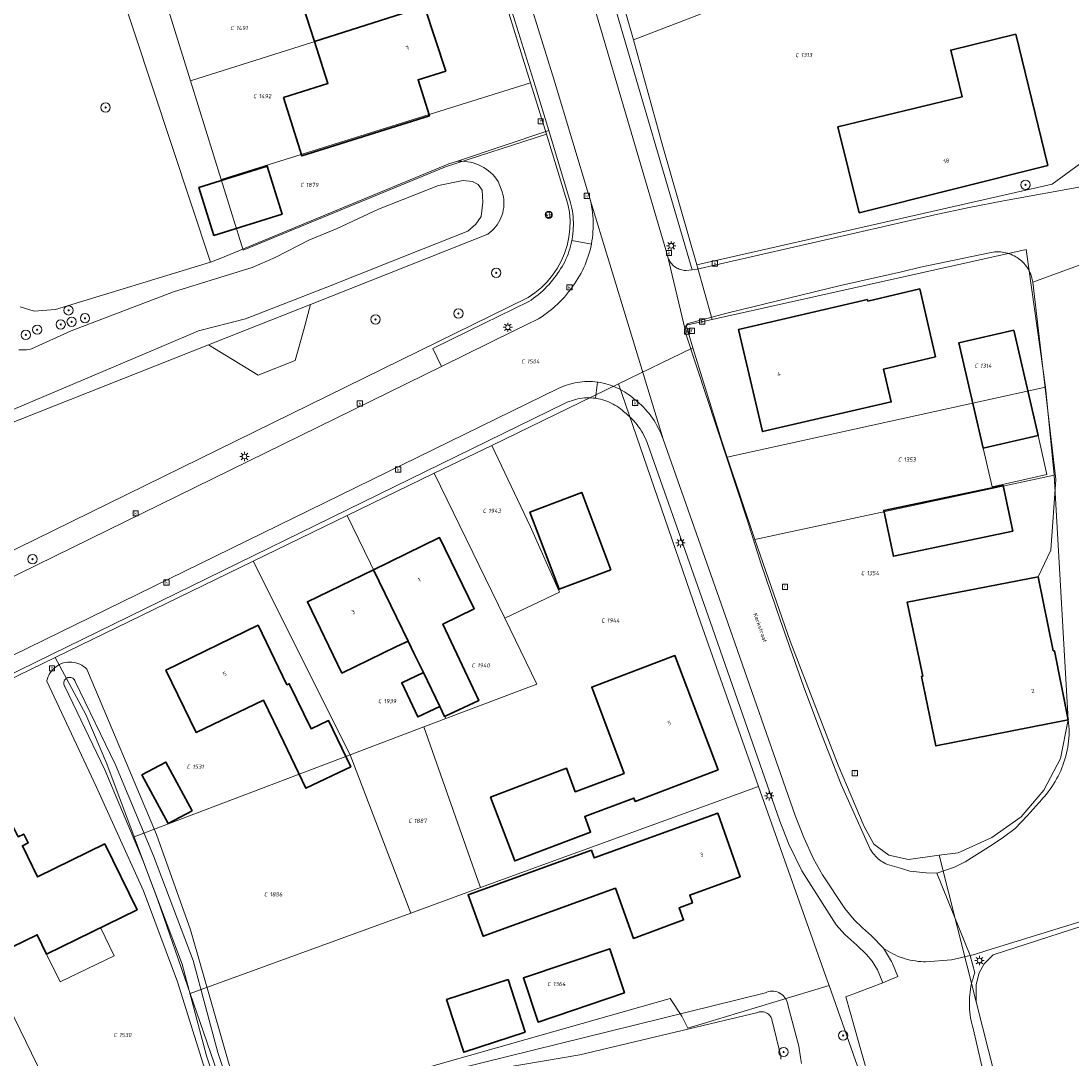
# Model space of a CAD drawing. Header units: metres. Extents: x 250001 to 257773, y 598992 to 609118.
# Tile 137 of 256: x 252924 to 253015, y 600437 to 600527. Entities that reach past the tile are written whole.
import ezdxf
from ezdxf.enums import TextEntityAlignment as Align
from ezdxf.lldxf.tags import DXFTag

# ---------------------------------------------------------------- set-up
doc = ezdxf.new("R2010")
doc.units = ezdxf.units.M
for name, color, linetype, lineweight in [('B-WE-GR-BOOM-S', 252, 'Continuous', 25), ('B-WE-GR-GROENVOORZIENING-GV', 252, 'Continuous', 18), ('B-WE-KG-GRENS_PERCEEL-G', 150, 'KG-PERCEEL', 18), ('B-WE-KG-GRENS_PERCEEL-S', 150, 'Continuous', 25), ('B-WE-KL-ET_LS_OV_LICHTMAST-S', 252, 'Continuous', 25), ('B-WE-OG-BEBOUWING-GV', 1, 'Continuous', 35), ('B-WE-OG-BEBOUWING-T18', 7, 'Continuous', 18), ('B-WE-OG-BEBOUWING_LUIFEL-GV', 1, 'Continuous', 18), ('B-WE-OG-BEBOUWING_OVERBOUWING-GV', 1, 'Continuous', 18), ('B-WE-OG-TERREIN_ERF-GV', 7, 'Continuous', 18), ('B-WE-OG-TOPOGRAFIE-T18', 2, 'Continuous', 18), ('B-WE-OG-WATER-GV', 252, 'Continuous', 18), ('B-WE-OG-WATER_SLOOT-GV', 252, 'Continuous', 18), ('B-WE-RI-GWA_KOLK-S', 252, 'Continuous', 25), ('B-WE-RI-GWA_RIOOLPUT-S', 252, 'Continuous', 25), ('B-WE-VH-VERHARDING_GESLOTEN-GV', 252, 'Continuous', 18), ('B-WE-VH-VERHARDING_OPEN-GV', 252, 'Continuous', 18), ('B-WE-VW-VERKEERSTEKEN_BORD-S', 252, 'Continuous', 25), ('B-WE-VW-VERKEERSTEKEN_DRAAGCONSTRUCTIE-S', 252, 'Continuous', 25), ('X-XX-AL-REFERENTIE-G', 7, 'Continuous', 18)]:
    doc.layers.add(name, color=color, linetype=linetype, lineweight=lineweight)
doc.styles.add('NLCS-ISO', font='NLCS-ISO.ttf')
doc.styles.add('NLCS-ISO-ANNOTATIEF-T18', font='NLCS-ISO.ttf', dxfattribs={"height": 1.8})
doc.styles.get("Standard").update_dxf_attribs({"font": 'NLCS-ISO.ttf'})
tags = doc.linetypes.add('KG-PERCEEL', pattern='A,5.5,-2,["P",Standard,S=1.8,R=0,X=-0.5,Y=-0.9],-2,5.5,-2,[5,NLCS.SHX,S=0.75,R=0,X=0,Y=0],-2', length=19).pattern_tags.tags
tags[6] = DXFTag(74, 10)

# ---------------------------------------------------------------- blocks, each defined once
blk = doc.blocks.new('SKG-PERCEELNUMMER-SO')
at = {"style": 'NLCS-ISO', "oblique": 10, "flags": 1}
blk.add_attdef('GEMEENTECODE', text='', height=1.8, dxfattribs=at).set_placement((0, 2.55), align=Align.MIDDLE_CENTER)
at = {"style": 'NLCS-ISO', "oblique": 10}
blk.add_attdef('SECTIE', text='', height=1.8, dxfattribs=at).set_placement((-0.5, 0), align=Align.MIDDLE_RIGHT)
blk.add_attdef('PERCEELNUMMER', text='', height=1.8, dxfattribs=at).set_placement((0.5, 0), align=Align.MIDDLE_LEFT)
blk = doc.blocks.new('BS2021-132-Xref-KAD-20210617')
at = {"layer": 'B-WE-KG-GRENS_PERCEEL-G', "flags": 128}
for points in [[(253012.439, 600538.694), (253007.127, 600536.632), (252995.037, 600532.008), (252983.157, 600527.386), (252976.968, 600525.01)], [(252973.763, 600535.986), (252974.044, 600535.117), (252976.333, 600527.297), (252976.968, 600525.01)], [(252936.331, 600529.796), (252938.906, 600521.488)], [(252938.906, 600521.488), (252965.461, 600529.893)], [(252968.123, 600521.305), (252965.461, 600529.893)], [(252976.968, 600525.01), (252979.514, 600515.851), (252982.411, 600505.658)], [(252941.543, 600512.991), (252938.906, 600521.488)], [(252968.123, 600521.305), (252941.543, 600512.991)], [(252968.123, 600521.305), (252969.491, 600516.892)], [(252941.543, 600512.991), (252943.425, 600506.926), (252960.821, 600514.088), (252969.491, 600516.892)], [(252969.491, 600516.892), (252971.35, 600510.894)], [(253012.97, 600512.607), (253016.488, 600515.193)], [(252982.411, 600505.658), (252996.698, 600508.904), (253012.97, 600512.607)], [(252971.35, 600510.894), (252971.47, 600510.187), (252971.523, 600509.472), (252971.507, 600508.755), (252971.423, 600508.042), (252971.272, 600507.341), (252971.054, 600506.658), (252970.772, 600505.998), (252970.429, 600505.369), (252970.027, 600504.775), (252969.571, 600504.221), (252969.063, 600503.714), (252968.51, 600503.258), (252967.916, 600502.856)], [(252983.742, 600500.975), (253010.728, 600506.986), (253012.394, 600495.163)], [(252982.411, 600505.658), (252983.742, 600500.975)], [(252906.734, 600472.837), (252967.916, 600502.856)], [(252983.742, 600500.975), (252981.495, 600500.474), (252982.088, 600498.552)], [(252975.679, 600495.442), (252982.088, 600498.552)], [(252982.088, 600498.552), (252984.562, 600490.53), (252985.025, 600489.157)], [(252964.795, 600490.158), (252975.679, 600495.442)], [(252982.728, 600474.974), (252975.679, 600495.442)], [(253012.394, 600495.163), (252985.025, 600489.157)], [(253012.394, 600495.163), (253013.135, 600487.589)], [(252959.859, 600487.762), (252964.795, 600490.158)], [(252964.795, 600490.158), (252968.129, 600483.161), (252970.632, 600477.545), (252965.91, 600475.315)], [(252985.025, 600489.157), (252987.413, 600482.076)], [(252952.377, 600484.13), (252959.859, 600487.762)], [(252965.91, 600475.315), (252959.859, 600487.762)], [(252987.413, 600482.076), (253013.135, 600487.589)], [(253003.255, 600454.939), (253004.881, 600455.157), (253007.776, 600456.459), (253010.305, 600458.258), (253012.256, 600460.536), (253013.669, 600463.26), (253014.35, 600466.59), (253013.135, 600487.589)], [(252944.297, 600480.207), (252952.377, 600484.13)], [(252952.377, 600484.13), (252960.846, 600466.686)], [(252987.413, 600482.076), (252990.459, 600473.336), (252994.582, 600462.682), (252996.815, 600457.421), (252997.644, 600455.905), (252998.914, 600454.96), (253000.624, 600454.587), (253003.255, 600454.939)], [(252927.28, 600471.946), (252944.297, 600480.207)], [(252944.297, 600480.207), (252952.626, 600463.572)], [(252968.665, 600469.647), (252965.91, 600475.315)], [(252987.727, 600460.857), (252987.386, 600461.821), (252982.728, 600474.974)], [(252912.241, 600464.645), (252927.28, 600471.946)], [(252929.924, 600467.029), (252927.28, 600471.946)], [(252968.665, 600469.647), (252960.846, 600466.686)], [(252929.924, 600467.029), (252931.703, 600462.804), (252934.06, 600456.539)], [(252958.967, 600465.974), (252952.626, 600463.572)], [(252960.846, 600466.686), (252958.967, 600465.974)], [(252963.838, 600452.161), (252963.49, 600453.117), (252958.967, 600465.974)], [(252912.241, 600464.645), (252929.254, 600429.702)], [(252952.626, 600463.572), (252934.06, 600456.539)], [(252952.626, 600463.572), (252957.842, 600449.978)], [(252963.838, 600452.161), (252987.727, 600460.857)], [(252993.784, 600443.753), (252993.654, 600444.121), (252987.727, 600460.857)], [(252934.06, 600456.539), (252936.096, 600451.089), (252938.876, 600443.075)], [(253006.444, 600442.355), (253003.255, 600454.939)], [(252957.842, 600449.978), (252963.838, 600452.161)], [(253023.144, 600451.314), (253007.88, 600446.397), (253007.128, 600445.63), (253006.683, 600444.829), (253006.441, 600443.848), (253006.444, 600442.355)], [(252938.876, 600443.075), (252957.842, 600449.978)], [(252942.718, 600432), (252980.14, 600442.63), (252981.135, 600441.122), (252981.654, 600440.085), (252993.784, 600443.753)], [(252955.198, 600373.329), (252989.92, 600384.101), (252992.191, 600384.943), (252994.603, 600386.188), (252996.068, 600388.096), (252997.034, 600390.421), (252999.838, 600402.723), (252998.321, 600430.874), (252993.784, 600443.753)], [(252938.876, 600443.075), (252941.785, 600434.688)], [(253006.444, 600442.355), (253010.165, 600427.671)]]:
    blk.add_lwpolyline(points, dxfattribs=at)
at = {"layer": 'B-WE-KG-GRENS_PERCEEL-S', "xscale": 0.2, "yscale": 0.2, "zscale": 0.2}
for p, values in [((252942.73, 600526.014), {'PERCEELNUMMER': '1491', 'SECTIE': 'C'}), ((252991.27, 600523.692), {'PERCEELNUMMER': '1313', 'SECTIE': 'C'}), ((252944.678, 600520.169), {'PERCEELNUMMER': '1492', 'SECTIE': 'C'}), ((252948.724, 600512.537), {'PERCEELNUMMER': '1879', 'SECTIE': 'C'}), ((252967.739, 600497.378), {'PERCEELNUMMER': '1504', 'SECTIE': 'C'}), ((253006.677, 600496.995), {'PERCEELNUMMER': '1314', 'SECTIE': 'C'}), ((253000.097, 600488.94), {'PERCEELNUMMER': '1353', 'SECTIE': 'C'}), ((252964.41, 600484.539), {'PERCEELNUMMER': '1943', 'SECTIE': 'C'}), ((252996.921, 600479.184), {'PERCEELNUMMER': '1354', 'SECTIE': 'C'}), ((252974.6, 600475.117), {'PERCEELNUMMER': '1944', 'SECTIE': 'C'}), ((252963.46, 600471.259), {'PERCEELNUMMER': '1940', 'SECTIE': 'C'}), ((252955.414, 600468.188), {'PERCEELNUMMER': '1939', 'SECTIE': 'C'}), ((252938.974, 600462.553), {'PERCEELNUMMER': '1531', 'SECTIE': 'C'}), ((252958.019, 600457.904), {'PERCEELNUMMER': '1887', 'SECTIE': 'C'}), ((252945.611, 600451.585), {'PERCEELNUMMER': '1886', 'SECTIE': 'C'}), ((252969.968, 600443.888), {'PERCEELNUMMER': '1364', 'SECTIE': 'C'}), ((252932.681, 600439.504), {'PERCEELNUMMER': '1530', 'SECTIE': 'C'})]:
    blk.add_blockref('SKG-PERCEELNUMMER-SO', p, dxfattribs=at).add_auto_attribs(values)
blk = doc.blocks.new('SIE-WEG_VERKEERSBORD-SO')
at = {"color": 0, "linetype": 'ByBlock', "lineweight": 18}
blk.add_lwpolyline([(-1.125, -1.125), (1.125, -1.125), (1.125, 1.125), (-1.125, 1.125)], close=True, dxfattribs=at)
at = {"color": 0, "linetype": 'ByBlock', "lineweight": 18, "style": 'NLCS-ISO'}
blk.add_text('vb', height=1.5, dxfattribs=at).set_placement((0, 0), align=Align.MIDDLE_CENTER)
blk = doc.blocks.new('SKL-ET_OV_LICHTMAST-SO')
at = {"color": 0, "linetype": 'ByBlock', "lineweight": 18}
for points in [[(-1.25, 0), (-2, 0)], [(-1.41, 1.41), (-0.88, 0.88)], [(0, 2), (0, 1.25)], [(0.88, 0.88), (1.41, 1.41)], [(2, 0), (1.25, 0)], [(-1.41, -1.41), (-0.88, -0.88)], [(0, -1.25), (0, -2)], [(0.88, -0.88), (1.41, -1.41)]]:
    blk.add_lwpolyline(points, dxfattribs=at)
blk.add_circle((0, 0), 1, dxfattribs=at)
blk = doc.blocks.new('SIE-WEG_PAAL_VERKEERSBORD-SO')
at = {"color": 0, "linetype": 'ByBlock', "lineweight": 18}
blk.add_circle((0, 0), 1.5, dxfattribs=at)
at = {"color": 0, "linetype": 'ByBlock', "lineweight": 18, "style": 'NLCS-ISO'}
blk.add_text('vb', height=1.5, dxfattribs=at).set_placement((0, 0.13), align=Align.MIDDLE_CENTER)
blk = doc.blocks.new('SRI-KOLK-SO')
at = {"color": 0, "linetype": 'ByBlock', "lineweight": 18}
blk.add_lwpolyline([(-1.125, -1.125), (1.125, -1.125), (1.125, 1.125), (-1.125, 1.125)], close=True, dxfattribs=at)
at = {"color": 0, "linetype": 'ByBlock', "lineweight": 18, "style": 'NLCS-ISO'}
blk.add_text('k', height=1.5, dxfattribs=at).set_placement((0, 0), align=Align.MIDDLE_CENTER)
blk = doc.blocks.new('SRI-PUT_INSPECTIEPUT_RIOOLPUT-SO')
at = {"color": 0, "linetype": 'ByBlock', "lineweight": 18}
blk.add_lwpolyline([(-1.12, -1.12), (1.12, -1.12), (1.12, 1.12), (-1.12, 1.12)], close=True, dxfattribs=at)
at = {"color": 0, "linetype": 'ByBlock', "lineweight": 18, "style": 'NLCS-ISO'}
blk.add_text('r', height=1.5, dxfattribs=at).set_placement((0, 0.28), align=Align.MIDDLE_CENTER)
blk = doc.blocks.new('SGR-BOOM_01-SO')
at = {"linetype": 'ByBlock', "lineweight": 18}
h = blk.add_hatch(color=0, dxfattribs=at)
h.dxf.hatch_style = 1
edge = h.paths.add_edge_path()
edge.add_arc((0, 0), 0.25, 0, 360)
at = {"color": 0, "linetype": 'ByBlock', "lineweight": 18}
for radius in [2, 0.25]:
    blk.add_circle((0, 0), radius, dxfattribs=at)
blk = doc.blocks.new('BS2021-132-Xref-BGT-GRIJS-20210617-aangepast')
at = {"layer": 'B-WE-GR-GROENVOORZIENING-GV', "flags": 128}
for points in [[(252921.14, 600477.67), (252960.475, 600496.946), (252959.727, 600498.472), (252962.841, 600500), (252967.993, 600502.528), (252968.177, 600502.648), (252968.388, 600502.793), (252968.593, 600502.945), (252968.794, 600503.104), (252968.99, 600503.268), (252969.181, 600503.439), (252969.366, 600503.616), (252969.545, 600503.798), (252969.719, 600503.986), (252969.887, 600504.179), (252970.049, 600504.377), (252970.204, 600504.58), (252970.353, 600504.788), (252970.448, 600504.916), (252970.586, 600505.113), (252970.717, 600505.314), (252970.841, 600505.519), (252970.958, 600505.728), (252971.069, 600505.941), (252971.172, 600506.158), (252971.267, 600506.378), (252971.356, 600506.601), (252971.437, 600506.827), (252971.51, 600507.055), (252971.576, 600507.286), (252971.634, 600507.518), (252971.684, 600507.753), (252971.704, 600507.865), (252971.742, 600508.105), (252971.772, 600508.346), (252971.794, 600508.589), (252971.808, 600508.832), (252971.814, 600509.075), (252971.812, 600509.319), (252971.802, 600509.562), (252971.784, 600509.804), (252971.758, 600510.046), (252971.724, 600510.288), (252971.682, 600510.527), (252971.633, 600510.766), (252971.575, 600511.002), (252969.694, 600517.208), (252961.767, 600514.556), (252961.977, 600514.571), (252962.225, 600514.573), (252962.472, 600514.56), (252962.718, 600514.53), (252962.961, 600514.485), (252963.201, 600514.424), (252963.437, 600514.348), (252963.667, 600514.257), (252963.891, 600514.151), (252964.107, 600514.031), (252964.315, 600513.897), (252964.514, 600513.75), (252964.704, 600513.591), (252964.882, 600513.419), (252965.049, 600513.237), (252965.205, 600513.044), (252965.347, 600512.841), (252965.7, 600511.942), (252965.759, 600511.725), (252965.804, 600511.5), (252965.833, 600511.273), (252965.846, 600511.045), (252965.843, 600510.816), (252965.824, 600510.589), (252965.79, 600510.362), (252965.739, 600510.139), (252965.673, 600509.92), (252965.592, 600509.706), (252965.496, 600509.499), (252965.386, 600509.298), (252965.262, 600509.106), (252965.126, 600508.923), (252964.976, 600508.75), (252964.815, 600508.587), (252964.643, 600508.437), (252964.46, 600508.298), (252949.233, 600502.271), (252948.613, 600500), (252947.916, 600497.448), (252944.718, 600496.182), (252940.456, 600498.797), (252921.259, 600491.199)], [(252924.263, 600502.074), (252925.462, 600501.701), (252927.299, 600501.822), (252940.616, 600505.901), (252930.672, 600535.913), (252930.145, 600535.752), (252926.79, 600546.739), (252926.215, 600548.622), (252909.39, 600543.12)]]:
    blk.add_lwpolyline(points, dxfattribs=at)
blk.add_lwpolyline([(252948.613, 600500), (252949.233, 600502.271), (252943.495, 600500), (252940.456, 600498.797), (252944.718, 600496.182), (252947.916, 600497.448)], close=True, dxfattribs=at)
at = {"layer": 'B-WE-OG-BEBOUWING-GV', "flags": 128}
for points in [[(252957.18, 600533.43), (252955.741, 600532.963), (252954.815, 600535.817), (252951.326, 600534.679), (252946.876, 600533.23), (252944.528, 600532.465), (252945.5, 600529.44), (252947.85, 600530.19), (252949.558, 600524.86), (252959.022, 600527.855)], [(252960.85, 600522.32), (252959.022, 600527.855), (252949.558, 600524.86), (252950.714, 600521.254), (252946.909, 600520.034), (252948.482, 600515.026), (252959.444, 600518.47), (252958.47, 600521.57)], [(253012.579, 600514.209), (253009.839, 600525.476), (253004.25, 600524.118), (253005.222, 600520.116), (252994.549, 600517.52), (252996.39, 600510.14)], [(252946.786, 600510.032), (252945.5, 600514.151), (252939.627, 600512.318), (252940.913, 600508.199)], [(253002.94, 600497.76), (253001.589, 600503.599), (252997.109, 600502.56), (252997.079, 600502.68), (252986.019, 600500.119), (252988.07, 600491.339), (252999.13, 600493.9), (252998.48, 600496.719)], [(253009.656, 600500.05), (253004.939, 600498.958), (253007.032, 600489.921), (253011.749, 600491.013)], [(253009.578, 600482.792), (253008.751, 600486.726), (252998.494, 600484.569), (252999.321, 600480.635)], [(252975.046, 600479.479), (252972.534, 600486.119), (252968.08, 600484.434), (252970.592, 600477.794)], [(252963.299, 600476.109), (252960.32, 600482.239), (252954.635, 600479.479), (252957.609, 600473.34), (252958.135, 600472.255), (252958.923, 600470.64), (252960.348, 600467.72), (252960.751, 600466.861), (252963.681, 600468.237), (252960.6, 600474.8)], [(252957.609, 600473.34), (252954.635, 600479.479), (252948.95, 600476.719), (252951.92, 600470.589), (252956.609, 600472.869)], [(253013.049, 600472.5), (253011.769, 600478.859), (253000.51, 600476.689), (253001.839, 600470.319), (253001.73, 600470.3), (253002.97, 600464.339), (253014.35, 600466.589), (253013.16, 600472.52)], [(252947.2, 600469.579), (252944.72, 600474.699), (252936.79, 600470.859), (252939.399, 600465.479), (252945.179, 600468.28), (252946.92, 600464.67), (252948.822, 600460.696), (252952.681, 600462.543), (252950.779, 600466.517), (252949.269, 600465.81), (252947.399, 600469.68)], [(252984.269, 600462.28), (252980.54, 600472.099), (252973.399, 600469.4), (252976.17, 600461.969), (252971.97, 600460.4), (252971.22, 600462.42), (252964.7, 600459.949), (252966.779, 600454.459), (252973.299, 600456.93), (252972.79, 600458.27), (252977.01, 600459.859), (252977.119, 600459.569)], [(252960.348, 600467.72), (252958.923, 600470.64), (252957.064, 600469.768), (252958.445, 600466.826)], [(252939.053, 600458.773), (252936.794, 600462.956), (252934.732, 600461.843), (252936.991, 600457.66)], [(252924.089, 600456.53), (252923.07, 600458.589), (252916.705, 600455.489), (252921.353, 600445.985), (252925.73, 600448.119), (252926.54, 600446.459), (252934.309, 600450.26), (252931.54, 600455.92), (252925.769, 600453.089), (252924.459, 600455.76), (252924.959, 600456), (252924.579, 600456.77)], [(252986.16, 600453.099), (252984.22, 600458.56), (252973.609, 600454.709), (252973.369, 600455.38), (252962.769, 600451.54), (252964.059, 600447.979), (252975.429, 600452.109), (252976.989, 600447.8), (252981.29, 600449.39), (252980.91, 600450.439), (252982.049, 600450.849), (252981.809, 600451.52)], [(252976.212, 600443.123), (252974.935, 600446.905), (252967.513, 600444.399), (252968.79, 600440.617)], [(252967.676, 600439.742), (252966.202, 600444.264), (252960.922, 600442.543), (252962.396, 600438.021)]]:
    blk.add_lwpolyline(points, close=True, dxfattribs=at)
at = {"layer": 'B-WE-OG-BEBOUWING_LUIFEL-GV', "flags": 128}
blk.add_lwpolyline([(252926.54, 600446.459), (252927.713, 600444.056), (252932.342, 600446.312), (252931.183, 600448.731)], close=True, dxfattribs=at)
at = {"layer": 'B-WE-OG-BEBOUWING_OVERBOUWING-GV', "flags": 128}
blk.add_lwpolyline([(253011.749, 600491.013), (253007.032, 600489.921), (253007.794, 600486.59), (253012.503, 600487.654)], close=True, dxfattribs=at)
at = {"layer": 'B-WE-OG-TERREIN_ERF-GV', "flags": 128}
for points in [[(252975.288, 600528.146), (252982.027, 600505.246), (252982.45, 600505.29), (252995.999, 600508.4), (253000, 600509.314), (253002.87, 600509.969), (253005.829, 600510.599), (253008.79, 600511.16), (253015.75, 600512.429), (253016.405, 600512.568), (253020.098, 600513.352), (253020.319, 600513.4), (253055.779, 600524.169), (253071.149, 600528.789)], [(253022.842, 600451.547), (253007.249, 600446.729), (253006.29, 600446.42), (253005.903, 600446.33), (253006.309, 600444.839), (253006.234, 600444.624), (253006.16, 600444.389), (253006.094, 600444.151), (253006.035, 600443.912), (253005.985, 600443.67), (253005.942, 600443.428), (253005.907, 600443.183), (253005.88, 600442.938), (253005.861, 600442.692), (253005.85, 600442.446), (253005.847, 600442.2), (253005.852, 600441.953), (253005.865, 600441.707), (253005.886, 600441.461), (253005.915, 600441.216), (253005.951, 600440.973), (253005.996, 600440.73), (253006.049, 600440.489), (253006.109, 600440.25), (253006.164, 600440.05), (253009.151, 600427.154)], [(252959.022, 600527.855), (252960.85, 600522.32), (252958.47, 600521.57), (252959.444, 600518.47), (252948.482, 600515.026), (252946.909, 600520.034), (252950.714, 600521.254), (252949.558, 600524.86), (252947.85, 600530.19)], [(252940.715, 600434.732), (252937.795, 600444.057), (252934.862, 600451.882), (252930.799, 600460.856), (252926.556, 600469.893), (252926.572, 600469.969), (252926.621, 600470.142), (252926.684, 600470.311), (252926.762, 600470.473), (252926.854, 600470.628), (252926.96, 600470.774), (252927.078, 600470.91), (252927.208, 600471.034), (252927.348, 600471.147), (252927.497, 600471.247), (252927.655, 600471.334), (252927.821, 600471.406), (252927.991, 600471.463), (252928.166, 600471.505), (252928.345, 600471.53), (252928.524, 600471.541), (252928.704, 600471.535), (252928.883, 600471.513), (252929.059, 600471.475), (252929.231, 600471.422), (252929.398, 600471.354), (252929.558, 600471.271), (252929.71, 600471.175), (252929.853, 600471.065), (252929.985, 600470.943), (252935.983, 600456.732), (252938.913, 600448.547), (252942.642, 600435.556)], [(252946.169, 600432.728), (252988.312, 600443.137), (252988.45, 600443.192), (252988.593, 600443.233), (252988.739, 600443.257), (252988.887, 600443.266), (252989.035, 600443.259), (252989.182, 600443.236), (252989.325, 600443.197), (252989.463, 600443.143), (252989.595, 600443.075), (252989.718, 600442.993), (252989.832, 600442.898), (252989.935, 600442.791), (252990.026, 600442.674), (252990.104, 600442.547), (252990.168, 600442.413), (252990.217, 600442.273), (252990.251, 600442.129), (252990.253, 600442.116), (252990.272, 600441.968), (252991.189, 600438.53), (252991.343, 600437.571), (252991.416, 600437.067)], [(252998.569, 600430.93), (252995.239, 600442.78), (252998.419, 600443.979), (252997.95, 600445.099), (252997.489, 600445.859), (252997.01, 600446.41), (252996.179, 600447.219), (252995.149, 600448.15), (252994.391, 600448.967), (252991.438, 600453.593), (252990.339, 600455.889), (252989.568, 600457.886), (252983.559, 600475.036), (252978.208, 600490.236), (252978.147, 600490.4), (252978.064, 600490.604), (252977.973, 600490.806), (252977.876, 600491.003), (252977.771, 600491.198), (252977.659, 600491.388), (252977.54, 600491.574), (252977.415, 600491.755), (252977.283, 600491.932), (252977.144, 600492.104), (252977, 600492.271), (252976.85, 600492.433), (252976.694, 600492.588), (252976.532, 600492.739), (252976.365, 600492.883), (252976.193, 600493.021), (252976.159, 600493.052), (252976.015, 600493.178), (252975.865, 600493.298), (252975.711, 600493.412), (252975.552, 600493.519), (252975.389, 600493.619), (252975.221, 600493.713), (252975.05, 600493.799), (252974.876, 600493.878), (252974.698, 600493.95), (252974.517, 600494.014), (252974.334, 600494.071), (252974.149, 600494.12), (252973.962, 600494.161), (252973.773, 600494.195), (252973.725, 600494.202), (252973.709, 600494.204), (252973.52, 600494.225), (252973.33, 600494.238), (252973.14, 600494.244), (252972.949, 600494.241), (252972.759, 600494.23), (252972.569, 600494.212), (252972.381, 600494.185), (252972.194, 600494.15), (252972.008, 600494.108), (252971.824, 600494.058), (252971.643, 600494), (252971.464, 600493.935), (252971.288, 600493.862), (252971.115, 600493.782), (252880.101, 600449.28)]]:
    blk.add_lwpolyline(points, dxfattribs=at)
for points in [[(252959.027, 600550.75), (252956.011, 600559.696), (252938.559, 600553.819), (252936.749, 600550.039), (252933.69, 600549.103), (252934.701, 600545.773), (252937.775, 600546.667), (252938.87, 600543.07), (252935.806, 600542.134), (252932.78, 600541.21), (252929.898, 600540.33), (252931.197, 600536.074), (252930.672, 600535.913), (252940.616, 600505.901), (252941.459, 600506.219), (252961.119, 600514.339), (252961.767, 600514.556), (252969.694, 600517.208), (252968.533, 600521.036), (252966.097, 600528.873), (252964.009, 600535.526), (252962.093, 600541.523)], [(253012.579, 600514.209), (252996.39, 600510.14), (252994.549, 600517.52), (253005.222, 600520.116), (253004.25, 600524.118), (253009.839, 600525.476)], [(252945.5, 600514.151), (252946.786, 600510.032), (252940.913, 600508.199), (252939.627, 600512.318)], [(253008.513, 600506.779), (253008.358, 600506.786), (253008.203, 600506.784), (253008.048, 600506.775), (253007.894, 600506.758), (253007.741, 600506.732), (253007.589, 600506.699), (253001.66, 600505.459), (253000, 600505.081), (252994.769, 600503.89), (252984.989, 600501.52), (252981.669, 600500.64), (252981.618, 600500.588), (252981.567, 600500.527), (252981.522, 600500.46), (252981.485, 600500.389), (252981.455, 600500.315), (252981.432, 600500.238), (252981.417, 600500.16), (252981.41, 600500.08), (252981.408, 600500.016), (252981.409, 600500), (252981.413, 600499.941), (252981.426, 600499.867), (252981.446, 600499.795), (252981.475, 600499.725), (252981.51, 600499.659), (252986.75, 600483.77), (252987.96, 600479.96), (252989.58, 600475.16), (252991.58, 600469.48), (252993, 600465.71), (252994.84, 600461.02), (252997.33, 600455.48), (252997.407, 600455.347), (252997.492, 600455.217), (252997.584, 600455.091), (252997.681, 600454.971), (252997.785, 600454.855), (252997.895, 600454.745), (252998.01, 600454.64), (252998.131, 600454.542), (252998.256, 600454.45), (252998.386, 600454.365), (252998.52, 600454.286), (252998.659, 600454.214), (252998.8, 600454.15), (253000, 600453.804), (253000.74, 600453.59), (253002.12, 600453.42), (253003.06, 600453.41), (253004.56, 600453.93), (253005.49, 600454.38), (253007.808, 600455.84), (253008.78, 600456.49), (253009.78, 600457.24), (253010.82, 600458.32), (253012.09, 600459.77), (253012.118, 600459.801), (253012.294, 600459.996), (253012.464, 600460.197), (253012.627, 600460.403), (253012.784, 600460.614), (253012.935, 600460.829), (253013.079, 600461.049), (253013.217, 600461.273), (253013.347, 600461.502), (253013.47, 600461.734), (253013.587, 600461.97), (253013.696, 600462.209), (253013.797, 600462.451), (253013.892, 600462.697), (253013.979, 600462.945), (253014.058, 600463.196), (253014.129, 600463.449), (253014.193, 600463.704), (253014.249, 600463.961), (253014.297, 600464.219), (253014.338, 600464.479), (253014.37, 600464.74), (253014.395, 600465.002), (253014.411, 600465.264), (253014.42, 600465.527), (253014.42, 600465.79), (253014.35, 600466.589), (253002.97, 600464.339), (253001.73, 600470.3), (253001.839, 600470.319), (253000.51, 600476.689), (253011.769, 600478.859), (253012.849, 600481.16), (253013.279, 600487.239), (253011.781, 600500), (253011.29, 600504.18), (253011.227, 600504.515), (253011.214, 600504.566), (253011.169, 600504.715), (253011.117, 600504.861), (253011.057, 600505.004), (253010.99, 600505.144), (253010.916, 600505.28), (253010.835, 600505.413), (253010.747, 600505.541), (253010.653, 600505.664), (253010.553, 600505.782), (253010.446, 600505.896), (253010.334, 600506.003), (253010.217, 600506.104), (253010.094, 600506.199), (253009.967, 600506.288), (253009.835, 600506.37), (253009.7, 600506.446), (253009.56, 600506.514), (253009.418, 600506.575), (253009.272, 600506.628), (253009.124, 600506.674), (253008.973, 600506.712), (253008.821, 600506.742), (253008.668, 600506.765)], [(252997.109, 600502.56), (253001.589, 600503.599), (253002.94, 600497.76), (252998.48, 600496.719), (252999.13, 600493.9), (252988.07, 600491.339), (252986.019, 600500.119), (252997.079, 600502.68)], [(253004.939, 600498.958), (253009.656, 600500.05), (253011.749, 600491.013), (253012.503, 600487.654), (253007.794, 600486.59), (253007.032, 600489.921)], [(252998.494, 600484.569), (253008.751, 600486.726), (253009.578, 600482.792), (252999.321, 600480.635)], [(252968.08, 600484.434), (252972.534, 600486.119), (252975.046, 600479.479), (252970.592, 600477.794)], [(252951.92, 600470.589), (252948.95, 600476.719), (252960.32, 600482.239), (252963.299, 600476.109), (252960.6, 600474.8), (252963.681, 600468.237), (252960.751, 600466.861), (252960.348, 600467.72), (252958.445, 600466.826), (252957.064, 600469.768), (252958.923, 600470.64), (252958.135, 600472.255), (252957.609, 600473.34), (252956.609, 600472.869)], [(252948.822, 600460.696), (252946.92, 600464.67), (252945.179, 600468.28), (252939.399, 600465.479), (252936.79, 600470.859), (252944.72, 600474.699), (252947.2, 600469.579), (252947.399, 600469.68), (252949.269, 600465.81), (252950.779, 600466.517), (252952.681, 600462.543)], [(252964.7, 600459.949), (252971.22, 600462.42), (252971.97, 600460.4), (252976.17, 600461.969), (252973.399, 600469.4), (252980.54, 600472.099), (252984.269, 600462.28), (252977.119, 600459.569), (252977.01, 600459.859), (252972.79, 600458.27), (252973.299, 600456.93), (252966.779, 600454.459)], [(252936.991, 600457.66), (252934.732, 600461.843), (252936.794, 600462.956), (252939.053, 600458.773)], [(252934.309, 600450.26), (252926.54, 600446.459), (252925.73, 600448.119), (252921.353, 600445.985), (252916.975, 600443.85), (252917.82, 600442.13), (252913.029, 600439.79), (252910.26, 600445.439), (252913.07, 600446.81), (252910.339, 600452.39), (252916.705, 600455.489), (252923.07, 600458.589), (252924.089, 600456.53), (252924.579, 600456.77), (252924.959, 600456), (252924.459, 600455.76), (252925.769, 600453.089), (252931.54, 600455.92)], [(252962.769, 600451.54), (252973.369, 600455.38), (252973.609, 600454.709), (252984.22, 600458.56), (252986.16, 600453.099), (252981.809, 600451.52), (252982.049, 600450.849), (252980.91, 600450.439), (252981.29, 600449.39), (252976.989, 600447.8), (252975.429, 600452.109), (252964.059, 600447.979)], [(252974.935, 600446.905), (252976.212, 600443.123), (252968.79, 600440.617), (252967.513, 600444.399)], [(252966.202, 600444.264), (252967.676, 600439.742), (252962.396, 600438.021), (252960.922, 600442.543)]]:
    blk.add_lwpolyline(points, close=True, dxfattribs=at)
at = {"layer": 'B-WE-OG-WATER-GV', "flags": 128}
for points in [[(252921.956, 600492.531), (252936.651, 600498.727), (252939.582, 600500), (252943.638, 600501.028), (252950.62, 600503.745), (252958.899, 600507.051), (252962.731, 600508.56), (252963.439, 600509.165), (252963.898, 600509.819), (252964.045, 600511.064), (252963.963, 600512.096), (252963.616, 600512.587), (252963.13, 600512.817), (252962.338, 600512.903), (252960.215, 600512.48), (252955.063, 600510.45), (252951.525, 600508.78), (252949.068, 600507.793), (252946.188, 600506.31), (252944.209, 600505.431), (252937.459, 600503.347), (252928.658, 600500), (252925.248, 600498.447), (252925.034, 600498.402), (252924.817, 600498.373), (252924.598, 600498.36), (252924.379, 600498.363), (252924.161, 600498.382)], [(252989.63, 600437.428), (252989.646, 600437.544), (252989.647, 600437.662), (252989.631, 600437.779), (252989.599, 600437.892), (252989.589, 600437.919), (252989.508, 600438.251), (252989.047, 600440.137), (252988.884, 600440.815), (252988.863, 600440.879), (252988.813, 600440.992), (252988.749, 600441.097), (252988.672, 600441.193), (252988.583, 600441.278), (252988.484, 600441.351), (252988.376, 600441.411), (252988.262, 600441.456), (252988.142, 600441.485), (252988.02, 600441.499), (252987.897, 600441.498), (252987.775, 600441.48), (252987.656, 600441.446), (252972.366, 600437.808), (252962.57, 600436.128)], [(252941.93, 600435.943), (252941.246, 600438.003), (252939.134, 600445.905), (252935.733, 600454.884), (252932.461, 600462.703), (252928.998, 600469.874), (252928.964, 600469.957), (252928.916, 600470.033), (252928.855, 600470.099), (252928.783, 600470.153), (252928.703, 600470.194), (252928.617, 600470.22), (252928.528, 600470.23), (252928.438, 600470.224), (252928.351, 600470.203), (252928.269, 600470.166), (252928.194, 600470.116), (252928.13, 600470.053), (252928.078, 600469.979), (252928.04, 600469.898), (252928.017, 600469.811), (252928.01, 600469.722), (252928.018, 600469.632), (252928.042, 600469.546), (252928.081, 600469.465), (252928.098, 600469.44), (252931.549, 600462.292), (252934.804, 600454.514), (252938.181, 600445.598), (252940.288, 600437.716), (252940.952, 600435.715)]]:
    blk.add_lwpolyline(points, dxfattribs=at)
at = {"layer": 'B-WE-OG-WATER_SLOOT-GV', "flags": 128}
for points in [[(252921.259, 600491.199), (252940.456, 600498.797), (252943.495, 600500), (252949.233, 600502.271), (252964.46, 600508.298), (252964.643, 600508.437), (252964.815, 600508.587), (252964.976, 600508.75), (252965.126, 600508.923), (252965.262, 600509.106), (252965.386, 600509.298), (252965.496, 600509.499), (252965.592, 600509.706), (252965.673, 600509.92), (252965.739, 600510.139), (252965.79, 600510.362), (252965.824, 600510.589), (252965.843, 600510.816), (252965.846, 600511.045), (252965.833, 600511.273), (252965.804, 600511.5), (252965.759, 600511.725), (252965.7, 600511.942), (252965.347, 600512.841), (252965.205, 600513.044), (252965.049, 600513.237), (252964.882, 600513.419), (252964.704, 600513.591), (252964.514, 600513.75), (252964.315, 600513.897), (252964.107, 600514.031), (252963.891, 600514.151), (252963.667, 600514.257), (252963.437, 600514.348), (252963.201, 600514.424), (252962.961, 600514.485), (252962.718, 600514.53), (252962.472, 600514.56), (252962.225, 600514.573), (252961.977, 600514.571), (252961.767, 600514.556), (252961.119, 600514.339), (252941.459, 600506.219), (252940.616, 600505.901), (252927.299, 600501.822), (252925.462, 600501.701), (252924.263, 600502.074)], [(252924.161, 600498.382), (252924.379, 600498.363), (252924.598, 600498.36), (252924.817, 600498.373), (252925.034, 600498.402), (252925.248, 600498.447), (252928.658, 600500), (252937.459, 600503.347), (252944.209, 600505.431), (252946.188, 600506.31), (252949.068, 600507.793), (252951.525, 600508.78), (252955.063, 600510.45), (252960.215, 600512.48), (252962.338, 600512.903), (252963.13, 600512.817), (252963.616, 600512.587), (252963.963, 600512.096), (252964.045, 600511.064), (252963.898, 600509.819), (252963.439, 600509.165), (252962.731, 600508.56), (252958.899, 600507.051), (252950.62, 600503.745), (252943.638, 600501.028), (252939.582, 600500), (252936.651, 600498.727), (252921.956, 600492.531)], [(252991.416, 600437.067), (252991.343, 600437.571), (252991.189, 600438.53), (252990.272, 600441.968), (252990.253, 600442.116), (252990.251, 600442.129), (252990.217, 600442.273), (252990.168, 600442.413), (252990.104, 600442.547), (252990.026, 600442.674), (252989.935, 600442.791), (252989.832, 600442.898), (252989.718, 600442.993), (252989.595, 600443.075), (252989.463, 600443.143), (252989.325, 600443.197), (252989.182, 600443.236), (252989.035, 600443.259), (252988.887, 600443.266), (252988.739, 600443.257), (252988.593, 600443.233), (252988.45, 600443.192), (252988.312, 600443.137), (252946.169, 600432.728)], [(252942.642, 600435.556), (252938.913, 600448.547), (252935.983, 600456.732), (252929.985, 600470.943), (252929.853, 600471.065), (252929.71, 600471.175), (252929.558, 600471.271), (252929.398, 600471.354), (252929.231, 600471.422), (252929.059, 600471.475), (252928.883, 600471.513), (252928.704, 600471.535), (252928.524, 600471.541), (252928.345, 600471.53), (252928.166, 600471.505), (252927.991, 600471.463), (252927.821, 600471.406), (252927.655, 600471.334), (252927.497, 600471.247), (252927.348, 600471.147), (252927.208, 600471.034), (252927.078, 600470.91), (252926.96, 600470.774), (252926.854, 600470.628), (252926.762, 600470.473), (252926.684, 600470.311), (252926.621, 600470.142), (252926.572, 600469.969), (252926.556, 600469.893), (252930.799, 600460.856), (252934.862, 600451.882), (252937.795, 600444.057), (252940.715, 600434.732)], [(252962.57, 600436.128), (252972.366, 600437.808), (252987.656, 600441.446), (252987.775, 600441.48), (252987.897, 600441.498), (252988.02, 600441.499), (252988.142, 600441.485), (252988.262, 600441.456), (252988.376, 600441.411), (252988.484, 600441.351), (252988.583, 600441.278), (252988.672, 600441.193), (252988.749, 600441.097), (252988.813, 600440.992), (252988.863, 600440.879), (252988.884, 600440.815), (252989.047, 600440.137), (252989.508, 600438.251), (252989.589, 600437.919), (252989.599, 600437.892), (252989.631, 600437.779), (252989.647, 600437.662), (252989.646, 600437.544), (252989.63, 600437.428)], [(252940.952, 600435.715), (252940.288, 600437.716), (252938.181, 600445.598), (252934.804, 600454.514), (252931.549, 600462.292), (252928.098, 600469.44), (252928.081, 600469.465), (252928.042, 600469.546), (252928.018, 600469.632), (252928.01, 600469.722), (252928.017, 600469.811), (252928.04, 600469.898), (252928.078, 600469.979), (252928.13, 600470.053), (252928.194, 600470.116), (252928.269, 600470.166), (252928.351, 600470.203), (252928.438, 600470.224), (252928.528, 600470.23), (252928.617, 600470.22), (252928.703, 600470.194), (252928.783, 600470.153), (252928.855, 600470.099), (252928.916, 600470.033), (252928.964, 600469.957), (252928.998, 600469.874), (252932.461, 600462.703), (252935.733, 600454.884), (252939.134, 600445.905), (252941.246, 600438.003), (252941.93, 600435.943)]]:
    blk.add_lwpolyline(points, dxfattribs=at)
at = {"layer": 'B-WE-VH-VERHARDING_GESLOTEN-GV', "flags": 128}
for points in [[(253015.75, 600512.429), (253008.79, 600511.16), (253005.829, 600510.599), (253002.87, 600509.969), (253000, 600509.314), (252995.999, 600508.4), (252982.45, 600505.29), (252982.027, 600505.246), (252981.48, 600505.189), (252981.365, 600505.195), (252981.251, 600505.21), (252981.137, 600505.232), (252981.026, 600505.262), (252980.917, 600505.299), (252980.811, 600505.345), (252980.708, 600505.397), (252980.61, 600505.456), (252980.515, 600505.522), (252980.425, 600505.595), (252980.341, 600505.673), (252980.262, 600505.757), (252980.19, 600505.847), (252980.123, 600505.941), (252980.063, 600506.04), (252980.011, 600506.142), (252979.965, 600506.248), (252979.927, 600506.357), (252979.899, 600506.459), (252981.41, 600500.08), (252981.417, 600500.16), (252981.432, 600500.238), (252981.455, 600500.315), (252981.485, 600500.389), (252981.522, 600500.46), (252981.567, 600500.527), (252981.618, 600500.588), (252981.669, 600500.64), (252984.989, 600501.52), (252994.769, 600503.89), (253000, 600505.081), (253001.66, 600505.459), (253007.589, 600506.699), (253007.741, 600506.732), (253007.894, 600506.758), (253008.048, 600506.775), (253008.203, 600506.784), (253008.358, 600506.786), (253008.513, 600506.779), (253008.668, 600506.765), (253008.821, 600506.742), (253008.973, 600506.712), (253009.124, 600506.674), (253009.272, 600506.628), (253009.418, 600506.575), (253009.56, 600506.514), (253009.7, 600506.446), (253009.835, 600506.37), (253009.967, 600506.288), (253010.094, 600506.199), (253010.217, 600506.104), (253010.334, 600506.003), (253010.446, 600505.896), (253010.553, 600505.782), (253010.653, 600505.664), (253010.747, 600505.541), (253010.835, 600505.413), (253010.916, 600505.28), (253010.99, 600505.144), (253011.057, 600505.004), (253011.117, 600504.861), (253011.169, 600504.715), (253011.214, 600504.566), (253011.227, 600504.515), (253011.29, 600504.18), (253020.373, 600507.49)], [(252967.72, 600529.38), (252970.16, 600521.53), (252973.21, 600511.47), (252973.212, 600511.464), (252976.699, 600500), (252979.529, 600490.699), (252984.88, 600475.5), (252990.889, 600458.349), (252991.609, 600456.469), (252992.459, 600454.64), (252993.22, 600453.26), (252995.14, 600450.369), (252995.959, 600449.41), (252996.67, 600448.699), (252997.429, 600448.029), (252998.459, 600446.949), (252998.477, 600446.936), (252998.667, 600446.81), (252998.862, 600446.691), (252999.06, 600446.579), (252999.262, 600446.473), (252999.468, 600446.375), (252999.677, 600446.284), (252999.889, 600446.201), (253000, 600446.161), (253000.104, 600446.125), (253000.321, 600446.056), (253000.541, 600445.995), (253000.762, 600445.942), (253000.986, 600445.897), (253001.211, 600445.86), (253001.437, 600445.83), (253001.664, 600445.809), (253001.891, 600445.795), (253002.119, 600445.79), (253004.299, 600445.959), (253005.903, 600446.33), (253003.06, 600453.41), (253002.12, 600453.42), (253000.74, 600453.59), (253000, 600453.804), (252998.8, 600454.15), (252998.659, 600454.214), (252998.52, 600454.286), (252998.386, 600454.365), (252998.256, 600454.45), (252998.131, 600454.542), (252998.01, 600454.64), (252997.895, 600454.745), (252997.785, 600454.855), (252997.681, 600454.971), (252997.584, 600455.091), (252997.492, 600455.217), (252997.407, 600455.347), (252997.33, 600455.48), (252994.84, 600461.02), (252993, 600465.71), (252991.58, 600469.48), (252989.58, 600475.16), (252987.96, 600479.96), (252986.75, 600483.77), (252981.51, 600499.659), (252981.475, 600499.725), (252981.446, 600499.795), (252981.426, 600499.867), (252981.413, 600499.941), (252981.409, 600500), (252981.408, 600500.016), (252981.41, 600500.08), (252979.899, 600506.459), (252973.66, 600527.66)], [(252879.489, 600450.54), (252970.5, 600495.04), (252970.697, 600495.132), (252970.897, 600495.217), (252971.1, 600495.295), (252971.306, 600495.365), (252971.514, 600495.427), (252971.724, 600495.482), (252971.936, 600495.529), (252972.15, 600495.568), (252972.365, 600495.599), (252972.581, 600495.622), (252972.798, 600495.637), (252973.015, 600495.645), (252973.232, 600495.644), (252973.449, 600495.635), (252973.666, 600495.619), (252973.882, 600495.594), (252973.895, 600495.592), (252973.947, 600495.585), (252974.163, 600495.549), (252974.378, 600495.505), (252974.591, 600495.453), (252974.802, 600495.393), (252975.01, 600495.326), (252975.216, 600495.251), (252975.419, 600495.168), (252975.619, 600495.079), (252975.815, 600494.982), (252976.008, 600494.878), (252976.197, 600494.766), (252976.382, 600494.649), (252976.562, 600494.524), (252976.738, 600494.393), (252976.909, 600494.256), (252977.074, 600494.112), (252977.1, 600494.089), (252977.29, 600493.935), (252977.475, 600493.774), (252977.654, 600493.607), (252977.828, 600493.435), (252977.996, 600493.257), (252978.158, 600493.074), (252978.314, 600492.885), (252978.464, 600492.692), (252978.607, 600492.494), (252978.744, 600492.291), (252978.874, 600492.083), (252978.997, 600491.872), (252979.114, 600491.657), (252979.223, 600491.438), (252979.325, 600491.215), (252979.42, 600490.99), (252979.507, 600490.761), (252979.529, 600490.699), (252976.699, 600500), (252973.212, 600511.464), (252973.275, 600511.209), (252973.333, 600510.945), (252973.383, 600510.681), (252973.425, 600510.414), (252973.459, 600510.147), (252973.485, 600509.879), (252973.503, 600509.61), (252973.513, 600509.341), (252973.515, 600509.071), (252973.509, 600508.802), (252973.495, 600508.533), (252973.473, 600508.264), (252973.443, 600507.996), (252973.406, 600507.729), (252973.36, 600507.464), (252973.359, 600507.459), (252973.305, 600507.198), (252973.242, 600506.938), (252973.172, 600506.681), (252973.095, 600506.426), (252973.01, 600506.173), (252972.917, 600505.923), (252972.817, 600505.676), (252972.709, 600505.432), (252972.594, 600505.191), (252972.472, 600504.954), (252972.343, 600504.72), (252972.207, 600504.491), (252972.064, 600504.266), (252971.915, 600504.045), (252971.759, 600503.828), (252971.73, 600503.79), (252971.566, 600503.562), (252971.395, 600503.339), (252971.219, 600503.12), (252971.036, 600502.907), (252970.847, 600502.699), (252970.652, 600502.497), (252970.451, 600502.3), (252970.245, 600502.109), (252970.034, 600501.923), (252969.818, 600501.744), (252969.596, 600501.571), (252969.37, 600501.405), (252969.139, 600501.245), (252968.903, 600501.092), (252968.82, 600501.04), (252966.7, 600500), (252960.475, 600496.946), (252921.14, 600477.67)], [(253020.373, 600507.49), (253011.29, 600504.18), (253011.781, 600500), (253013.279, 600487.239), (253012.849, 600481.16), (253011.769, 600478.859), (253013.049, 600472.5), (253013.16, 600472.52), (253014.35, 600466.589), (253014.42, 600465.79), (253014.42, 600465.527), (253014.411, 600465.264), (253014.395, 600465.002), (253014.37, 600464.74), (253014.338, 600464.479), (253014.297, 600464.219), (253014.249, 600463.961), (253014.193, 600463.704), (253014.129, 600463.449), (253014.058, 600463.196), (253013.979, 600462.945), (253013.892, 600462.697), (253013.797, 600462.451), (253013.696, 600462.209), (253013.587, 600461.97), (253013.47, 600461.734), (253013.347, 600461.502), (253013.217, 600461.273), (253013.079, 600461.049), (253012.935, 600460.829), (253012.784, 600460.614), (253012.627, 600460.403), (253012.464, 600460.197), (253012.294, 600459.996), (253012.118, 600459.801), (253012.09, 600459.77), (253010.82, 600458.32), (253009.78, 600457.24), (253008.78, 600456.49), (253007.808, 600455.84), (253005.49, 600454.38), (253004.56, 600453.93), (253003.06, 600453.41), (253005.903, 600446.33), (253006.29, 600446.42), (253007.249, 600446.729), (253022.842, 600451.547)]]:
    blk.add_lwpolyline(points, dxfattribs=at)
at = {"layer": 'B-WE-VH-VERHARDING_OPEN-GV', "flags": 128}
for points in [[(252973.66, 600527.66), (252979.899, 600506.459), (252979.927, 600506.357), (252979.965, 600506.248), (252980.011, 600506.142), (252980.063, 600506.04), (252980.123, 600505.941), (252980.19, 600505.847), (252980.262, 600505.757), (252980.341, 600505.673), (252980.425, 600505.595), (252980.515, 600505.522), (252980.61, 600505.456), (252980.708, 600505.397), (252980.811, 600505.345), (252980.917, 600505.299), (252981.026, 600505.262), (252981.137, 600505.232), (252981.251, 600505.21), (252981.365, 600505.195), (252981.48, 600505.189), (252982.027, 600505.246), (252975.288, 600528.146)], [(252966.097, 600528.873), (252968.533, 600521.036), (252969.694, 600517.208), (252971.575, 600511.002), (252971.633, 600510.766), (252971.682, 600510.527), (252971.724, 600510.288), (252971.758, 600510.046), (252971.784, 600509.804), (252971.802, 600509.562), (252971.812, 600509.319), (252971.814, 600509.075), (252971.808, 600508.832), (252971.794, 600508.589), (252971.772, 600508.346), (252971.742, 600508.105), (252971.704, 600507.865), (252971.684, 600507.753), (252973.359, 600507.459), (252973.36, 600507.464), (252973.406, 600507.729), (252973.443, 600507.996), (252973.473, 600508.264), (252973.495, 600508.533), (252973.509, 600508.802), (252973.515, 600509.071), (252973.513, 600509.341), (252973.503, 600509.61), (252973.485, 600509.879), (252973.459, 600510.147), (252973.425, 600510.414), (252973.383, 600510.681), (252973.333, 600510.945), (252973.275, 600511.209), (252973.212, 600511.464), (252973.21, 600511.47), (252970.16, 600521.53), (252967.72, 600529.38)], [(252880.101, 600449.28), (252971.115, 600493.782), (252971.288, 600493.862), (252971.464, 600493.935), (252971.643, 600494), (252971.824, 600494.058), (252972.008, 600494.108), (252972.194, 600494.15), (252972.381, 600494.185), (252972.569, 600494.212), (252972.759, 600494.23), (252972.949, 600494.241), (252973.14, 600494.244), (252973.33, 600494.238), (252973.52, 600494.225), (252973.709, 600494.204), (252973.725, 600494.202), (252973.895, 600495.592), (252973.882, 600495.594), (252973.666, 600495.619), (252973.449, 600495.635), (252973.232, 600495.644), (252973.015, 600495.645), (252972.798, 600495.637), (252972.581, 600495.622), (252972.365, 600495.599), (252972.15, 600495.568), (252971.936, 600495.529), (252971.724, 600495.482), (252971.514, 600495.427), (252971.306, 600495.365), (252971.1, 600495.295), (252970.897, 600495.217), (252970.697, 600495.132), (252970.5, 600495.04), (252879.489, 600450.54)], [(253009.151, 600427.154), (253006.164, 600440.05), (253006.109, 600440.25), (253006.049, 600440.489), (253005.996, 600440.73), (253005.951, 600440.973), (253005.915, 600441.216), (253005.886, 600441.461), (253005.865, 600441.707), (253005.852, 600441.953), (253005.847, 600442.2), (253005.85, 600442.446), (253005.861, 600442.692), (253005.88, 600442.938), (253005.907, 600443.183), (253005.942, 600443.428), (253005.985, 600443.67), (253006.035, 600443.912), (253006.094, 600444.151), (253006.16, 600444.389), (253006.234, 600444.624), (253006.309, 600444.839), (253005.903, 600446.33), (253004.299, 600445.959), (253002.119, 600445.79), (253001.891, 600445.795), (253001.664, 600445.809), (253001.437, 600445.83), (253001.211, 600445.86), (253000.986, 600445.897), (253000.762, 600445.942), (253000.541, 600445.995), (253000.321, 600446.056), (253000.104, 600446.125), (253000, 600446.161), (252999.889, 600446.201), (252999.677, 600446.284), (252999.468, 600446.375), (252999.262, 600446.473), (252999.06, 600446.579), (252998.862, 600446.691), (252998.667, 600446.81), (252998.477, 600446.936), (252998.459, 600446.949), (252999.147, 600445.824), (252999.24, 600445.641), (252999.71, 600444.521), (252998.419, 600443.979), (252995.239, 600442.78), (252998.569, 600430.93)]]:
    blk.add_lwpolyline(points, dxfattribs=at)
for points in [[(252973.359, 600507.459), (252971.684, 600507.753), (252971.634, 600507.518), (252971.576, 600507.286), (252971.51, 600507.055), (252971.437, 600506.827), (252971.356, 600506.601), (252971.267, 600506.378), (252971.172, 600506.158), (252971.069, 600505.941), (252970.958, 600505.728), (252970.841, 600505.519), (252970.717, 600505.314), (252970.586, 600505.113), (252970.448, 600504.916), (252970.353, 600504.788), (252970.204, 600504.58), (252970.049, 600504.377), (252969.887, 600504.179), (252969.719, 600503.986), (252969.545, 600503.798), (252969.366, 600503.616), (252969.181, 600503.439), (252968.99, 600503.268), (252968.794, 600503.104), (252968.593, 600502.945), (252968.388, 600502.793), (252968.177, 600502.648), (252967.993, 600502.528), (252962.841, 600500), (252959.727, 600498.472), (252960.475, 600496.946), (252966.7, 600500), (252968.82, 600501.04), (252968.903, 600501.092), (252969.139, 600501.245), (252969.37, 600501.405), (252969.596, 600501.571), (252969.818, 600501.744), (252970.034, 600501.923), (252970.245, 600502.109), (252970.451, 600502.3), (252970.652, 600502.497), (252970.847, 600502.699), (252971.036, 600502.907), (252971.219, 600503.12), (252971.395, 600503.339), (252971.566, 600503.562), (252971.73, 600503.79), (252971.759, 600503.828), (252971.915, 600504.045), (252972.064, 600504.266), (252972.207, 600504.491), (252972.343, 600504.72), (252972.472, 600504.954), (252972.594, 600505.191), (252972.709, 600505.432), (252972.817, 600505.676), (252972.917, 600505.923), (252973.01, 600506.173), (252973.095, 600506.426), (252973.172, 600506.681), (252973.242, 600506.938), (252973.305, 600507.198)], [(252973.947, 600495.585), (252973.895, 600495.592), (252973.725, 600494.202), (252973.773, 600494.195), (252973.962, 600494.161), (252974.149, 600494.12), (252974.334, 600494.071), (252974.517, 600494.014), (252974.698, 600493.95), (252974.876, 600493.878), (252975.05, 600493.799), (252975.221, 600493.713), (252975.389, 600493.619), (252975.552, 600493.519), (252975.711, 600493.412), (252975.865, 600493.298), (252976.015, 600493.178), (252976.159, 600493.052), (252976.193, 600493.021), (252976.365, 600492.883), (252976.532, 600492.739), (252976.694, 600492.588), (252976.85, 600492.433), (252977, 600492.271), (252977.144, 600492.104), (252977.283, 600491.932), (252977.415, 600491.755), (252977.54, 600491.574), (252977.659, 600491.388), (252977.771, 600491.198), (252977.876, 600491.003), (252977.973, 600490.806), (252978.064, 600490.604), (252978.147, 600490.4), (252978.208, 600490.236), (252983.559, 600475.036), (252989.568, 600457.886), (252990.339, 600455.889), (252991.438, 600453.593), (252994.391, 600448.967), (252995.149, 600448.15), (252996.179, 600447.219), (252997.01, 600446.41), (252997.489, 600445.859), (252997.95, 600445.099), (252998.419, 600443.979), (252999.71, 600444.521), (252999.24, 600445.641), (252999.147, 600445.824), (252998.459, 600446.949), (252997.429, 600448.029), (252996.67, 600448.699), (252995.959, 600449.41), (252995.14, 600450.369), (252993.22, 600453.26), (252992.459, 600454.64), (252991.609, 600456.469), (252990.889, 600458.349), (252984.88, 600475.5), (252979.529, 600490.699), (252979.507, 600490.761), (252979.42, 600490.99), (252979.325, 600491.215), (252979.223, 600491.438), (252979.114, 600491.657), (252978.997, 600491.872), (252978.874, 600492.083), (252978.744, 600492.291), (252978.607, 600492.494), (252978.464, 600492.692), (252978.314, 600492.885), (252978.158, 600493.074), (252977.996, 600493.257), (252977.828, 600493.435), (252977.654, 600493.607), (252977.475, 600493.774), (252977.29, 600493.935), (252977.1, 600494.089), (252977.074, 600494.112), (252976.909, 600494.256), (252976.738, 600494.393), (252976.562, 600494.524), (252976.382, 600494.649), (252976.197, 600494.766), (252976.008, 600494.878), (252975.815, 600494.982), (252975.619, 600495.079), (252975.419, 600495.168), (252975.216, 600495.251), (252975.01, 600495.326), (252974.802, 600495.393), (252974.591, 600495.453), (252974.378, 600495.505), (252974.163, 600495.549)]]:
    blk.add_lwpolyline(points, close=True, dxfattribs=at)
at = {"layer": 'B-WE-GR-BOOM-S', "xscale": 0.2, "yscale": 0.2, "zscale": 0.2}
for p in [(252931.61, 600519.19), (253010.67, 600512.55), (252965.186, 600504.984), (252928.43, 600501.76), (252928.69, 600500.78), (252929.84, 600501.08), (252954.812, 600500.977), (252961.93, 600501.49), (252925.73, 600500.1), (252927.75, 600500.55), (252924.75, 600499.65), (252925.33, 600480.38), (252995, 600439.46), (252989.88, 600438.04)]:
    blk.add_blockref('SGR-BOOM_01-SO', p, dxfattribs=at)
at = {"layer": 'B-WE-KL-ET_LS_OV_LICHTMAST-S', "xscale": 0.2, "yscale": 0.2, "zscale": 0.2}
for p in [(252980.223, 600507.307), (252966.181, 600500.302), (252943.541, 600489.204), (252981.023, 600481.787), (252988.649, 600460.055), (253006.72, 600445.89)]:
    blk.add_blockref('SKL-ET_OV_LICHTMAST-SO', p, dxfattribs=at)
at = {"layer": 'B-WE-RI-GWA_KOLK-S', "xscale": 0.2, "yscale": 0.2, "zscale": 0.2}
for p in [(252972.96, 600511.6), (252980.03, 600506.69), (252983.98, 600505.79), (252971.47, 600503.74), (252981.59, 600499.94), (252982.88, 600500.8), (252953.47, 600493.75), (252977.13, 600493.81), (252956.76, 600488.08), (252934.19, 600484.32), (252936.85, 600478.37)]:
    blk.add_blockref('SRI-KOLK-SO', p, dxfattribs=at)
at = {"layer": 'B-WE-RI-GWA_RIOOLPUT-S', "xscale": 0.2, "yscale": 0.2, "zscale": 0.2}
for p in [(252969, 600518), (252982, 600500), (252990, 600478), (252927, 600471), (252996, 600462)]:
    blk.add_blockref('SRI-PUT_INSPECTIEPUT_RIOOLPUT-SO', p, dxfattribs=at)
at = {"layer": 'B-WE-VW-VERKEERSTEKEN_BORD-S', "xscale": 0.2, "yscale": 0.2, "zscale": 0.2}
blk.add_blockref('SIE-WEG_VERKEERSBORD-SO', (252969.701, 600509.966), dxfattribs=at)
at = {"layer": 'B-WE-VW-VERKEERSTEKEN_DRAAGCONSTRUCTIE-S', "xscale": 0.2, "yscale": 0.2, "zscale": 0.2}
blk.add_blockref('SIE-WEG_PAAL_VERKEERSBORD-SO', (252969.701, 600509.966), dxfattribs=at)
at = {"layer": 'B-WE-OG-BEBOUWING-T18', "style": 'NLCS-ISO-ANNOTATIEF-T18'}
for s, rotation, p in [('7', 18.3, (252957.562, 600524.303)), ('18', 14.1, (253003.875, 600514.599)), ('4', 13.1, (252989.479, 600496.298)), ('1', 25.9, (252958.569, 600478.61)), ('3', 25.9, (252952.884, 600475.85)), ('5', 25.8, (252941.845, 600470.529)), ('2', 11.3, (253011.304, 600469.063)), ('5', 20.8, (252980.067, 600466.302)), ('3', 19.5, (252982.834, 600454.993))]:
    blk.add_text(s, height=0.36, rotation=rotation, dxfattribs=at).set_placement(p, align=Align.MIDDLE)
at = {"layer": 'B-WE-OG-TOPOGRAFIE-T18', "style": 'NLCS-ISO-ANNOTATIEF-T18'}
blk.add_text('Kerkstraat', height=0.36, rotation=289.4, dxfattribs=at).set_placement((252987.877, 600474.505), align=Align.MIDDLE)

msp = doc.modelspace()

# ---------------------------------------------------------------- block references
at = {"layer": 'X-XX-AL-REFERENTIE-G'}
for name in ['BS2021-132-Xref-BGT-GRIJS-20210617-aangepast', 'BS2021-132-Xref-KAD-20210617']:
    msp.add_blockref(name, (0, 0), dxfattribs=at)

doc.saveas('drawing.dxf')
